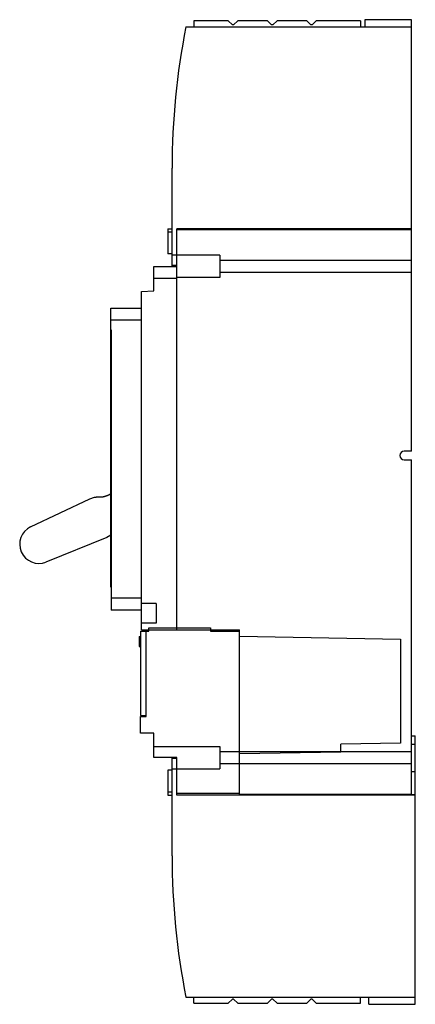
# Model space of a CAD drawing. Header units: millimetres. Extents: x 92 to 253, y 40 to 440.
import ezdxf

# ---------------------------------------------------------------- set-up
doc = ezdxf.new("R2010")
doc.units = ezdxf.units.MM
doc.header["$LTSCALE"] = 31.297835
doc.layers.get('0').update_dxf_attribs({"linetype": 'CONTINUOUS'})

msp = doc.modelspace()

# ---------------------------------------------------------------- linework, layer by layer
at = {"color": 7, "linetype": 'Continuous'}
for p, q in [((159.84, 437.57), (251.68, 437.57)), ((162.98, 440.07), (162.98, 437.57)), ((177.03, 440.07), (162.98, 440.07)), ((177.03, 440.07), (178.73, 438.37)), ((179.23, 438.37), (178.73, 438.37)), ((179.23, 438.37), (180.93, 440.07)), ((193.03, 440.07), (180.93, 440.07)), ((193.03, 440.07), (194.73, 438.37)), ((195.23, 438.37), (194.73, 438.37)), ((195.23, 438.37), (196.93, 440.07)), ((209.03, 440.07), (196.93, 440.07)), ((209.03, 440.07), (210.73, 438.37)), ((211.23, 438.37), (210.73, 438.37)), ((211.23, 438.37), (212.93, 440.07)), ((230.98, 440.07), (212.93, 440.07)), ((230.98, 440.07), (230.98, 437.57)), ((232.68, 440.47), (232.68, 437.57)), ((251.68, 440.47), (232.68, 440.47)), ((251.68, 264.82), (251.68, 440.47)), ((154.18, 340.07), (154.18, 380.07)), ((152.48, 355.32), (152.48, 345.12)), ((152.48, 355.32), (154.18, 355.32)), ((152.48, 354.07), (154.18, 354.07)), ((156.18, 192.07), (156.18, 355.32)), ((251.68, 355.32), (156.18, 355.32)), ((156.18, 355.07), (251.68, 355.07)), ((250.18, 355.32), (250.18, 355.07)), ((154.18, 345.12), (152.48, 345.12)), ((173.68, 344.57), (154.18, 344.57)), ((173.68, 344.57), (173.68, 335.57)), ((173.68, 342.61), (251.68, 342.61)), ((146.68, 330.07), (146.68, 340.07)), ((146.68, 340.07), (156.18, 340.07)), ((156.18, 340.37), (154.18, 340.37)), ((251.68, 337.52), (173.68, 337.52)), ((146.68, 335.32), (156.18, 335.32)), ((173.68, 335.57), (156.18, 335.57)), ((141.68, 329.85), (146.68, 330.07)), ((141.68, 192.07), (141.68, 329.85)), ((129.18, 209.44), (129.18, 323.1)), ((129.18, 323.1), (141.68, 323.1)), ((141.68, 318.1), (129.18, 318.1)), ((129.38, 314.23), (129.18, 314.23)), ((129.38, 314.23), (129.38, 200.14)), ((129.38, 309.23), (129.18, 309.23)), ((251.68, 264.82), (248.76, 264.82)), ((248.76, 261.32), (251.68, 261.32)), ((251.68, 124.82), (251.68, 261.32)), ((96.55, 234), (120.72, 245.45)), ((120.72, 245.45), (122.62, 246.07)), ((127.61, 229.71), (102.8, 219.71)), ((129.18, 230.58), (127.61, 229.71)), ((129.38, 209.44), (129.18, 209.44)), ((129.38, 205.14), (141.68, 205.14)), ((147.68, 202.87), (141.68, 202.87)), ((147.68, 202.87), (147.68, 194.77)), ((141.68, 200.14), (129.38, 200.14)), ((147.68, 194.77), (141.68, 194.77)), ((144.68, 192.92), (169.88, 192.92)), ((144.68, 191.57), (144.68, 192.92)), ((169.88, 192.92), (169.88, 191.57)), ((140.78, 189.37), (141.28, 189.37)), ((140.78, 189.37), (140.78, 185.27)), ((141.28, 191.57), (143.48, 191.57)), ((141.28, 191.57), (141.28, 157.17)), ((141.68, 192.07), (181.68, 192.07)), ((143.48, 191.57), (143.48, 157.17)), ((143.48, 189.37), (143.68, 189.37)), ((143.68, 191.57), (144.68, 191.57)), ((143.68, 156.77), (143.68, 191.57)), ((169.88, 191.57), (181.68, 191.57)), ((172.18, 192.07), (172.18, 191.57)), ((173.18, 191.57), (173.18, 192.07)), ((181.68, 124.82), (181.68, 192.07)), ((181.68, 189.47), (247.28, 188.32)), ((140.78, 185.27), (141.28, 185.27)), ((143.48, 188.17), (143.68, 188.17)), ((143.48, 186.47), (143.68, 186.47)), ((143.48, 185.27), (143.68, 185.27)), ((247.28, 188.32), (247.28, 145.95)), ((141.28, 157.17), (143.48, 157.17)), ((141.28, 156.77), (143.68, 156.77)), ((141.28, 150.07), (141.28, 156.77)), ((146.68, 150.07), (141.28, 150.07)), ((146.68, 140.07), (146.68, 150.07)), ((251.78, 148.92), (253.28, 148.92)), ((251.78, 124.82), (251.78, 148.92)), ((253.28, 39.67), (253.28, 148.92)), ((146.68, 144.57), (173.68, 144.57)), ((173.68, 144.57), (173.68, 135.57)), ((247.28, 145.95), (222.88, 145.53)), ((222.88, 142.43), (222.88, 145.53)), ((253.28, 145.4), (251.78, 145.4)), ((173.68, 142.61), (251.68, 142.61)), ((181.68, 141.71), (222.88, 142.43)), ((156.18, 140.07), (146.68, 140.07)), ((154.18, 100.07), (154.18, 140.07)), ((156.18, 139.77), (154.18, 139.77)), ((156.18, 124.82), (156.18, 140.07)), ((251.68, 137.52), (173.68, 137.52)), ((154.18, 135.02), (152.48, 135.02)), ((152.48, 135.02), (152.48, 124.82)), ((154.18, 135.57), (173.68, 135.57)), ((251.78, 132.62), (251.68, 132.62)), ((251.78, 134.39), (253.28, 134.39)), ((251.78, 128.62), (251.68, 128.62)), ((154.18, 126.07), (152.48, 126.07)), ((152.48, 124.82), (154.18, 124.82)), ((156.18, 125.57), (181.68, 125.57)), ((253.28, 124.82), (156.18, 124.82)), ((251.68, 125.07), (181.68, 125.07)), ((250.18, 125.07), (250.18, 124.82)), ((251.78, 125.07), (253.28, 125.07)), ((159.84, 42.57), (253.28, 42.57)), ((162.98, 40.07), (162.98, 42.57)), ((178.73, 41.77), (177.03, 40.07)), ((179.23, 41.77), (178.73, 41.77)), ((180.93, 40.07), (179.23, 41.77)), ((194.73, 41.77), (193.03, 40.07)), ((195.23, 41.77), (194.73, 41.77)), ((196.93, 40.07), (195.23, 41.77)), ((210.73, 41.77), (209.03, 40.07)), ((211.23, 41.77), (210.73, 41.77)), ((212.93, 40.07), (211.23, 41.77)), ((230.98, 40.07), (230.98, 42.57)), ((234.28, 39.67), (234.28, 42.57)), ((162.98, 40.07), (177.03, 40.07)), ((180.93, 40.07), (193.03, 40.07)), ((196.93, 40.07), (209.03, 40.07)), ((212.93, 40.07), (230.98, 40.07)), ((234.28, 39.67), (253.28, 39.67))]:
    msp.add_line(p, q, dxfattribs=at)
for centre, radius, start, end in [((449.18, 380.07), 295, 168.7602, 180), ((248.76, 263.07), 1.75, 90, 270), ((99.89, 226.95), 7.8, 115.3467, 291.9467), ((449.18, 100.07), 295, 180, 191.2398)]:
    msp.add_arc(centre, radius, start, end, dxfattribs=at)
msp.add_open_spline([(122.62, 246.07), (122.7, 246.09), (122.85, 246.11), (123.06, 246.14), (123.25, 246.17), (123.41, 246.18), (123.57, 246.2), (123.72, 246.21), (123.86, 246.22), (124.01, 246.22), (124.15, 246.23), (124.29, 246.24), (124.44, 246.24), (124.58, 246.24), (124.71, 246.24), (124.85, 246.24), (124.98, 246.24), (125.12, 246.24), (125.26, 246.24), (125.41, 246.25), (125.55, 246.25), (125.67, 246.26), (125.79, 246.27), (125.9, 246.28), (126, 246.29), (126.08, 246.3), (126.16, 246.31), (126.23, 246.33), (126.3, 246.34), (126.36, 246.35), (126.42, 246.37), (126.49, 246.38), (126.55, 246.4), (126.62, 246.42), (126.69, 246.44), (126.77, 246.46), (126.86, 246.49), (126.97, 246.52), (127.08, 246.56), (127.2, 246.61), (127.33, 246.66), (127.48, 246.72), (127.65, 246.78), (127.84, 246.85), (128.03, 246.93), (128.25, 247.02), (128.49, 247.11), (128.75, 247.21), (128.98, 247.31), (129.13, 247.37), (129.18, 247.39)], degree=3, knots=[0, 0, 0, 0, 0.03041, 0.05783, 0.08232, 0.10444, 0.124887, 0.144399, 0.163584, 0.182733, 0.201878, 0.221001, 0.240146, 0.259375, 0.278519, 0.297396, 0.316617, 0.337244, 0.359285, 0.381796, 0.404006, 0.425363, 0.445407, 0.463828, 0.480471, 0.495367, 0.508768, 0.521109, 0.532887, 0.544507, 0.556132, 0.567752, 0.579393, 0.591263, 0.603821, 0.61769, 0.633345, 0.650765, 0.669629, 0.689802, 0.711497, 0.735224, 0.761386, 0.789933, 0.820824, 0.854347, 0.890895, 0.930977, 0.975495, 1, 1, 1, 1], dxfattribs=at)

doc.saveas('drawing.dxf')
